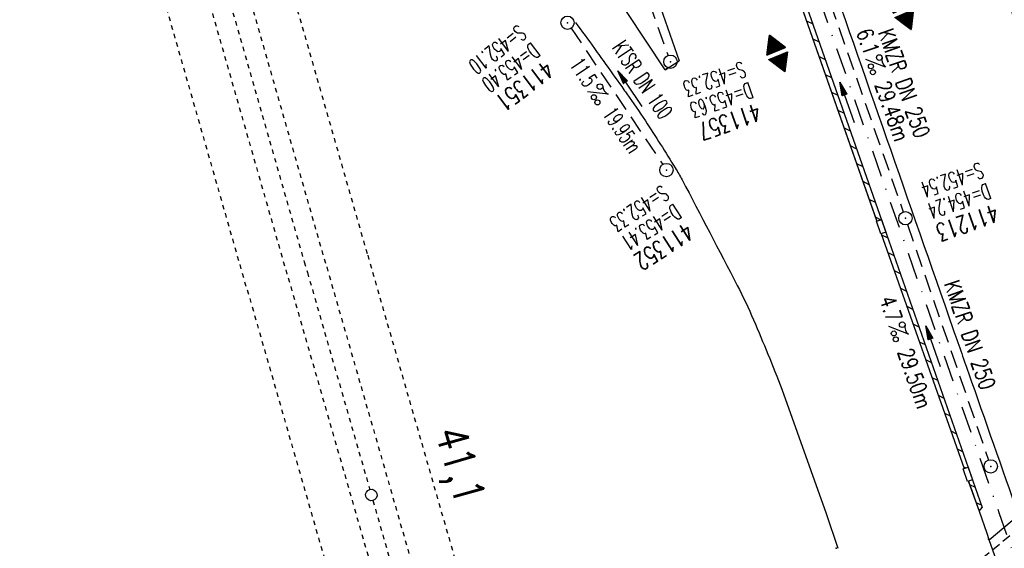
# Model space of a CAD drawing. Extents: x 446740 to 447511, y 442825 to 444035.
# Tile 12 of 23: x 446939 to 447050, y 443677 to 443736. Entities that reach past the tile are written whole.
import ezdxf
from ezdxf.enums import TextEntityAlignment as Align

# ---------------------------------------------------------------- set-up
doc = ezdxf.new("R2010")
doc.units = 0
doc.header["$LTSCALE"] = 2
doc.header["$MEASUREMENT"] = 0
for name, pattern in [('ACAD_ISO03W100', [0.5, 0.25, -0.25]), ('ACAD_ISO10W100W', [0.5, 0.25, -0.25]), ('AUSGEZOGEN', [0]), ('GESTRICH-X2', [1.5, 1, -0.5]), ('GESTRICHELT', [0.75, 0.5, -0.25]), ('STRICHPT-X3', [3, 1.5, -0.75, 0, -0.75])]:
    doc.linetypes.add(name, pattern=pattern)
doc.layers.get('0').update_dxf_attribs({"linetype": 'AUSGEZOGEN'})
for name, color, linetype in [('ACHSE', 250, 'STRICHPT-X3'), ('Bahnachse', 7, 'CONTINUOUS'), ('BAUWO', 250, 'CONTINUOUS'), ('BAUWUTOP', 250, 'GESTRICHELT'), ('FBR', 8, 'CONTINUOUS'), ('GEF', 7, 'CONTINUOUS'), ('Gleisachsen', 7, 'CONTINUOUS'), ('Ingenieurbauwerke', 15, 'CONTINUOUS'), ('KANAL', 7, 'GESTRICH-X2'), ('PFEIL', 7, 'CONTINUOUS'), ('PKT', 7, 'CONTINUOUS'), ('SCHACHTNR', 6, 'CONTINUOUS'), ('SCHLITZRINNE', 8, 'AUSGEZOGEN'), ('SCHSYMBOL', 7, 'AUSGEZOGEN'), ('TEXTO', 4, 'CONTINUOUS'), ('TEXTU', 4, 'CONTINUOUS')]:
    doc.layers.add(name, color=color, linetype=linetype)
doc.styles.add('ROMANS', font='romans.shx', dxfattribs={"width": 0.8})

# ---------------------------------------------------------------- blocks, each defined once
blk = doc.blocks.new('GST')
at = {"color": 0}
blk.add_circle((0, 0), 0.75, dxfattribs=at)
blk.add_point((0, 0), dxfattribs=at)
blk = doc.blocks.new('10')
blk.add_blockref('GST', (0, 0))
blk = doc.blocks.new('PROM')
blk.add_line((1.57, 1.82), (0.02, 0.02))
for centre, radius in [((0.32, 1.51), 0.317), ((0.94, 0.29), 0.283), ((1.64, 0.29), 0.283)]:
    blk.add_circle(centre, radius)
blk.add_arc((0.99, 2.68), 1.03, 239.1414, 303.3549)
blk = doc.blocks.new('PFEIL2')
at = {"color": 0}
for p, q in [((0.88, 0), (-2.4, -0.01)), ((0.88, -0.27), (0.88, 0.28)), ((0.88, 0.28), (2.43, 0.01)), ((0.91, 0.27), (0.88, 0.26)), ((0.97, 0.26), (0.88, 0.25)), ((1.02, 0.25), (0.88, 0.23)), ((1.07, 0.24), (0.88, 0.21)), ((1.13, 0.23), (0.88, 0.19)), ((1.18, 0.22), (0.88, 0.17)), ((1.24, 0.21), (0.88, 0.15)), ((1.29, 0.21), (0.88, 0.14)), ((1.34, 0.2), (0.88, 0.12)), ((1.4, 0.19), (0.88, 0.1)), ((1.45, 0.18), (0.88, 0.08)), ((1.51, 0.17), (0.88, 0.06)), ((1.56, 0.16), (0.88, 0.04)), ((1.61, 0.15), (0.88, 0.02)), ((1.67, 0.14), (0.88, 0.01)), ((1.72, 0.13), (0.88, -0.01)), ((1.78, 0.12), (0.88, -0.03)), ((1.83, 0.11), (0.88, -0.05)), ((1.88, 0.1), (0.88, -0.07)), ((1.94, 0.09), (0.88, -0.09)), ((2.05, 0.08), (0.88, -0.12)), ((1.99, 0.08), (0.88, -0.11)), ((2.1, 0.07), (0.88, -0.14)), ((2.15, 0.06), (0.88, -0.16)), ((2.21, 0.05), (0.88, -0.18)), ((2.26, 0.04), (0.88, -0.2)), ((2.32, 0.03), (0.88, -0.22)), ((2.37, 0.02), (0.88, -0.23)), ((2.42, 0.01), (0.88, -0.25)), ((2.43, 0.01), (0.88, -0.27))]:
    blk.add_line(p, q, dxfattribs=at)
blk = doc.blocks.new('*X7')
at = {"color": 0}
for p, q in [((377.909, 182.403), (377.973, 182.467)), ((377.921, 182.424), (377.97, 182.473)), ((377.933, 182.445), (377.967, 182.478)), ((377.945, 182.466), (377.964, 182.484)), ((377.107, 180.991), (378.197, 182.081)), ((377.112, 181.023), (378.187, 182.097)), ((377.116, 180.991), (378.2, 182.075)), ((377.124, 181.044), (378.184, 182.103)), ((377.125, 180.991), (378.203, 182.069)), ((377.133, 180.991), (378.206, 182.064)), ((377.136, 181.065), (378.181, 182.109)), ((377.142, 180.991), (378.21, 182.058)), ((377.148, 181.085), (378.177, 182.114)), ((377.151, 180.991), (378.213, 182.053)), ((377.16, 180.991), (378.216, 182.047)), ((377.161, 181.106), (378.174, 182.12)), ((377.169, 180.991), (378.219, 182.041)), ((377.173, 181.127), (378.171, 182.125)), ((377.178, 180.991), (378.223, 182.036)), ((377.185, 181.148), (378.168, 182.131)), ((377.186, 180.991), (378.226, 182.03)), ((377.195, 180.991), (378.229, 182.025)), ((377.197, 181.169), (378.164, 182.137)), ((377.204, 180.991), (378.232, 182.019)), ((377.209, 181.19), (378.161, 182.142)), ((377.213, 180.991), (378.236, 182.013)), ((377.221, 181.211), (378.158, 182.148)), ((377.222, 180.991), (378.239, 182.008)), ((377.231, 180.991), (378.242, 182.002)), ((377.233, 181.232), (378.155, 182.153)), ((377.239, 180.991), (378.245, 181.997)), ((377.245, 181.253), (378.151, 182.159)), ((377.248, 180.991), (378.248, 181.991)), ((377.257, 181.274), (378.148, 182.165)), ((377.257, 180.991), (378.252, 181.985)), ((377.266, 180.991), (378.255, 181.98)), ((377.269, 181.295), (378.145, 182.17)), ((377.275, 180.991), (378.258, 181.974)), ((377.281, 181.316), (378.142, 182.176)), ((377.284, 180.991), (378.261, 181.969)), ((377.292, 180.991), (378.265, 181.963)), ((377.293, 181.336), (378.138, 182.181)), ((377.301, 180.991), (378.268, 181.957)), ((377.305, 181.357), (378.135, 182.187)), ((377.31, 180.991), (378.271, 181.952)), ((377.318, 181.378), (378.132, 182.193)), ((377.319, 180.991), (378.274, 181.946)), ((377.328, 180.991), (378.278, 181.941)), ((377.33, 181.399), (378.129, 182.198)), ((377.337, 180.991), (378.281, 181.935)), ((377.342, 181.42), (378.126, 182.204)), ((377.346, 180.991), (378.284, 181.929)), ((377.354, 181.441), (378.122, 182.209)), ((377.354, 180.991), (378.287, 181.924)), ((377.363, 180.991), (378.291, 181.918)), ((377.366, 181.462), (378.119, 182.215)), ((377.372, 180.991), (378.294, 181.913)), ((377.378, 181.483), (378.116, 182.221)), ((377.381, 180.991), (378.297, 181.907)), ((377.39, 181.504), (378.113, 182.226)), ((377.39, 180.991), (378.3, 181.901)), ((377.399, 180.991), (378.303, 181.896)), ((377.402, 181.525), (378.109, 182.232)), ((377.407, 180.991), (378.307, 181.89)), ((377.414, 181.546), (378.106, 182.238)), ((377.416, 180.991), (378.31, 181.884)), ((377.425, 180.991), (378.313, 181.879)), ((377.426, 181.566), (378.103, 182.243)), ((377.434, 180.991), (378.316, 181.873)), ((377.438, 181.587), (378.1, 182.249)), ((377.443, 180.991), (378.32, 181.868)), ((377.45, 181.608), (378.096, 182.254)), ((377.452, 180.991), (378.323, 181.862)), ((377.46, 180.991), (378.326, 181.856)), ((377.462, 181.629), (378.093, 182.26)), ((377.469, 180.991), (378.329, 181.851)), ((377.474, 181.65), (378.09, 182.266)), ((377.478, 180.991), (378.333, 181.845)), ((377.487, 181.671), (378.087, 182.271)), ((377.487, 180.991), (378.336, 181.84)), ((377.496, 180.991), (378.339, 181.834)), ((377.499, 181.692), (378.083, 182.277)), ((377.505, 180.991), (378.342, 181.828)), ((377.511, 181.713), (378.08, 182.282)), ((377.513, 180.991), (378.346, 181.823)), ((377.522, 180.991), (378.349, 181.817)), ((377.523, 181.734), (378.077, 182.288)), ((377.531, 180.991), (378.352, 181.812)), ((377.535, 181.755), (378.074, 182.294)), ((377.54, 180.991), (378.355, 181.806)), ((377.547, 181.776), (378.071, 182.299)), ((377.549, 180.991), (378.358, 181.8)), ((377.558, 180.991), (378.362, 181.795)), ((377.559, 181.796), (378.067, 182.305)), ((377.566, 180.991), (378.365, 181.789)), ((377.571, 181.817), (378.064, 182.31)), ((377.575, 180.991), (378.368, 181.784)), ((377.583, 181.838), (378.061, 182.316)), ((377.584, 180.991), (378.371, 181.778)), ((377.593, 180.991), (378.375, 181.772)), ((377.595, 181.859), (378.058, 182.322)), ((377.602, 180.991), (378.378, 181.767)), ((377.607, 181.88), (378.054, 182.327)), ((377.611, 180.991), (378.381, 181.761)), ((377.619, 181.901), (378.051, 182.333)), ((377.62, 180.991), (378.384, 181.756)), ((377.628, 180.991), (378.388, 181.75)), ((377.631, 181.922), (378.048, 182.338)), ((377.637, 180.991), (378.391, 181.744)), ((377.644, 181.943), (378.045, 182.344)), ((377.646, 180.991), (378.394, 181.739)), ((377.655, 180.991), (378.397, 181.733)), ((377.656, 181.964), (378.041, 182.35)), ((377.664, 180.991), (378.401, 181.728)), ((377.668, 181.985), (378.038, 182.355)), ((377.673, 180.991), (378.404, 181.722)), ((377.68, 182.006), (378.035, 182.361)), ((377.681, 180.991), (378.407, 181.716)), ((377.69, 180.991), (378.41, 181.711)), ((377.692, 182.027), (378.032, 182.366)), ((377.699, 180.991), (378.413, 181.705)), ((377.704, 182.047), (378.028, 182.372)), ((377.708, 180.991), (378.417, 181.7)), ((377.716, 182.068), (378.025, 182.378)), ((377.717, 180.991), (378.42, 181.694)), ((377.726, 180.991), (378.423, 181.688)), ((377.728, 182.089), (378.022, 182.383)), ((377.734, 180.991), (378.426, 181.683)), ((377.74, 182.11), (378.019, 182.389)), ((377.743, 180.991), (378.43, 181.677)), ((377.752, 182.131), (378.016, 182.394)), ((377.752, 180.991), (378.433, 181.672)), ((377.761, 180.991), (378.436, 181.666)), ((377.764, 182.152), (378.012, 182.4)), ((377.77, 180.991), (378.439, 181.66)), ((377.776, 182.173), (378.009, 182.406)), ((377.779, 180.991), (378.443, 181.655)), ((377.787, 180.991), (378.446, 181.649)), ((377.788, 182.194), (378.006, 182.411)), ((377.796, 180.991), (378.449, 181.644)), ((377.8, 182.215), (378.003, 182.417)), ((377.805, 180.991), (378.452, 181.638)), ((377.813, 182.236), (377.999, 182.422)), ((377.814, 180.991), (378.456, 181.632)), ((377.823, 180.991), (378.459, 181.627)), ((377.825, 182.257), (377.996, 182.428)), ((377.832, 180.991), (378.462, 181.621)), ((377.837, 182.277), (377.993, 182.434)), ((377.849, 182.298), (377.99, 182.439)), ((377.861, 182.319), (377.986, 182.445)), ((377.873, 182.34), (377.983, 182.45)), ((377.885, 182.361), (377.98, 182.456)), ((377.897, 182.382), (377.977, 182.462)), ((377.84, 180.991), (378.465, 181.616)), ((377.849, 180.991), (378.468, 181.61)), ((377.858, 180.991), (378.472, 181.604)), ((377.867, 180.991), (378.475, 181.599)), ((377.876, 180.991), (378.478, 181.593)), ((377.885, 180.991), (378.481, 181.588)), ((377.894, 180.991), (378.485, 181.582)), ((377.902, 180.991), (378.488, 181.576)), ((377.911, 180.991), (378.491, 181.571)), ((377.92, 180.991), (378.494, 181.565)), ((377.929, 180.991), (378.498, 181.559)), ((377.938, 180.991), (378.501, 181.554)), ((377.947, 180.991), (378.504, 181.548)), ((377.955, 180.991), (378.507, 181.543)), ((377.964, 180.991), (378.511, 181.537)), ((377.973, 180.991), (378.514, 181.531)), ((377.982, 180.991), (378.517, 181.526)), ((377.991, 180.991), (378.52, 181.52)), ((378, 180.991), (378.523, 181.515)), ((378.008, 180.991), (378.527, 181.509)), ((378.017, 180.991), (378.53, 181.503)), ((378.026, 180.991), (378.533, 181.498)), ((378.035, 180.991), (378.536, 181.492)), ((378.044, 180.991), (378.54, 181.487)), ((378.053, 180.991), (378.543, 181.481)), ((378.061, 180.991), (378.546, 181.475)), ((378.07, 180.991), (378.549, 181.47)), ((378.079, 180.991), (378.553, 181.464)), ((378.088, 180.991), (378.556, 181.459)), ((378.097, 180.991), (378.559, 181.453)), ((378.106, 180.991), (378.562, 181.447)), ((378.114, 180.991), (378.565, 181.442)), ((378.123, 180.991), (378.569, 181.436)), ((378.132, 180.991), (378.572, 181.431)), ((378.141, 180.991), (378.575, 181.425)), ((378.15, 180.991), (378.578, 181.419)), ((378.159, 180.991), (378.582, 181.414)), ((378.168, 180.991), (378.585, 181.408)), ((378.176, 180.991), (378.588, 181.403)), ((378.185, 180.991), (378.591, 181.397)), ((378.194, 180.991), (378.595, 181.391)), ((378.203, 180.991), (378.598, 181.386)), ((378.212, 180.991), (378.601, 181.38)), ((378.221, 180.991), (378.604, 181.375)), ((378.229, 180.991), (378.608, 181.369)), ((378.238, 180.991), (378.611, 181.363)), ((378.247, 180.991), (378.614, 181.358)), ((378.256, 180.991), (378.617, 181.352)), ((378.265, 180.991), (378.62, 181.347)), ((378.274, 180.991), (378.624, 181.341)), ((378.282, 180.991), (378.627, 181.335)), ((378.291, 180.991), (378.63, 181.33)), ((378.3, 180.991), (378.633, 181.324)), ((378.309, 180.991), (378.637, 181.319)), ((378.318, 180.991), (378.64, 181.313)), ((378.327, 180.991), (378.643, 181.307)), ((378.335, 180.991), (378.646, 181.302)), ((378.344, 180.991), (378.65, 181.296)), ((378.353, 180.991), (378.653, 181.291)), ((378.362, 180.991), (378.656, 181.285)), ((378.371, 180.991), (378.659, 181.279)), ((378.38, 180.991), (378.663, 181.274)), ((378.388, 180.991), (378.666, 181.268)), ((378.397, 180.991), (378.669, 181.262)), ((378.406, 180.991), (378.672, 181.257)), ((378.415, 180.991), (378.675, 181.251)), ((378.424, 180.991), (378.679, 181.246)), ((378.433, 180.991), (378.682, 181.24)), ((378.442, 180.991), (378.685, 181.234)), ((378.45, 180.991), (378.688, 181.229)), ((378.459, 180.991), (378.692, 181.223)), ((378.468, 180.991), (378.695, 181.218)), ((378.477, 180.991), (378.698, 181.212)), ((378.486, 180.991), (378.701, 181.206)), ((378.495, 180.991), (378.705, 181.201)), ((378.503, 180.991), (378.708, 181.195)), ((378.512, 180.991), (378.711, 181.19)), ((378.521, 180.991), (378.714, 181.184)), ((378.53, 180.991), (378.718, 181.178)), ((378.539, 180.991), (378.721, 181.173)), ((378.548, 180.991), (378.724, 181.167)), ((378.556, 180.991), (378.727, 181.162)), ((378.565, 180.991), (378.73, 181.156)), ((378.574, 180.991), (378.734, 181.15)), ((378.583, 180.991), (378.737, 181.145)), ((378.592, 180.991), (378.74, 181.139)), ((378.601, 180.991), (378.743, 181.134)), ((378.609, 180.991), (378.747, 181.128)), ((378.618, 180.991), (378.75, 181.122)), ((378.627, 180.991), (378.753, 181.117)), ((378.636, 180.991), (378.756, 181.111)), ((378.645, 180.991), (378.76, 181.106)), ((378.654, 180.991), (378.763, 181.1)), ((378.662, 180.991), (378.766, 181.094)), ((378.671, 180.991), (378.769, 181.089)), ((378.68, 180.991), (378.773, 181.083)), ((378.689, 180.991), (378.776, 181.078)), ((378.698, 180.991), (378.779, 181.072)), ((378.707, 180.991), (378.782, 181.066)), ((378.716, 180.991), (378.785, 181.061)), ((378.724, 180.991), (378.789, 181.055)), ((378.733, 180.991), (378.792, 181.05)), ((378.742, 180.991), (378.795, 181.044)), ((378.751, 180.991), (378.798, 181.038)), ((378.76, 180.991), (378.802, 181.033)), ((378.769, 180.991), (378.805, 181.027)), ((378.777, 180.991), (378.808, 181.022)), ((378.786, 180.991), (378.811, 181.016)), ((378.795, 180.991), (378.815, 181.01)), ((378.804, 180.991), (378.818, 181.005)), ((378.813, 180.991), (378.821, 180.999)), ((377.099, 180.568), (377.108, 180.577)), ((377.102, 180.562), (377.117, 180.577)), ((377.106, 180.556), (377.126, 180.577)), ((377.109, 180.551), (377.135, 180.577)), ((377.112, 180.545), (377.144, 180.577)), ((377.115, 180.54), (377.153, 180.577)), ((377.119, 180.534), (377.161, 180.577)), ((377.122, 180.528), (377.17, 180.577)), ((377.125, 180.523), (377.179, 180.577)), ((377.128, 180.517), (377.188, 180.577)), ((377.131, 180.512), (377.197, 180.577)), ((377.135, 180.506), (377.206, 180.577)), ((377.138, 180.5), (377.214, 180.577)), ((377.141, 180.495), (377.223, 180.577)), ((377.144, 180.489), (377.232, 180.577)), ((377.148, 180.484), (377.241, 180.577)), ((377.151, 180.478), (377.25, 180.577)), ((377.154, 180.472), (377.259, 180.577)), ((377.157, 180.467), (377.267, 180.577)), ((377.161, 180.461), (377.276, 180.577)), ((377.164, 180.456), (377.285, 180.577)), ((377.167, 180.45), (377.294, 180.577)), ((377.17, 180.444), (377.303, 180.577)), ((377.174, 180.439), (377.312, 180.577)), ((377.177, 180.433), (377.32, 180.577)), ((377.18, 180.428), (377.329, 180.577)), ((377.183, 180.422), (377.338, 180.577)), ((377.186, 180.416), (377.347, 180.577)), ((377.19, 180.411), (377.356, 180.577)), ((377.193, 180.405), (377.365, 180.577)), ((377.196, 180.4), (377.373, 180.577)), ((377.199, 180.394), (377.382, 180.577)), ((377.203, 180.388), (377.391, 180.577)), ((377.206, 180.383), (377.4, 180.577)), ((377.209, 180.377), (377.409, 180.577)), ((377.212, 180.372), (377.418, 180.577)), ((377.216, 180.366), (377.427, 180.577)), ((377.219, 180.36), (377.435, 180.577)), ((377.222, 180.355), (377.444, 180.577)), ((377.225, 180.349), (377.453, 180.577)), ((377.229, 180.344), (377.462, 180.577)), ((377.232, 180.338), (377.471, 180.577)), ((377.235, 180.332), (377.48, 180.577)), ((377.238, 180.327), (377.488, 180.577)), ((377.241, 180.321), (377.497, 180.577)), ((377.245, 180.315), (377.506, 180.577)), ((377.248, 180.31), (377.515, 180.577)), ((377.251, 180.304), (377.524, 180.577)), ((377.254, 180.299), (377.533, 180.577)), ((377.258, 180.293), (377.541, 180.577)), ((377.261, 180.287), (377.55, 180.577)), ((377.264, 180.282), (377.559, 180.577)), ((377.267, 180.276), (377.568, 180.577)), ((377.271, 180.271), (377.577, 180.577)), ((377.274, 180.265), (377.586, 180.577)), ((377.277, 180.259), (377.594, 180.577)), ((377.28, 180.254), (377.603, 180.577)), ((377.284, 180.248), (377.612, 180.577)), ((377.287, 180.243), (377.621, 180.577)), ((377.29, 180.237), (377.63, 180.577)), ((377.293, 180.231), (377.639, 180.577)), ((377.296, 180.226), (377.647, 180.577)), ((377.3, 180.22), (377.656, 180.577)), ((377.303, 180.215), (377.665, 180.577)), ((377.306, 180.209), (377.674, 180.577)), ((377.309, 180.203), (377.683, 180.577)), ((377.313, 180.198), (377.692, 180.577)), ((377.316, 180.192), (377.701, 180.577)), ((377.319, 180.187), (377.709, 180.577)), ((377.322, 180.181), (377.718, 180.577)), ((377.326, 180.175), (377.727, 180.577)), ((377.329, 180.17), (377.736, 180.577)), ((377.332, 180.164), (377.745, 180.577)), ((377.335, 180.159), (377.754, 180.577)), ((377.339, 180.153), (377.762, 180.577)), ((377.342, 180.147), (377.771, 180.577)), ((377.345, 180.142), (377.78, 180.577)), ((377.348, 180.136), (377.789, 180.577)), ((377.351, 180.131), (377.798, 180.577)), ((377.355, 180.125), (377.807, 180.577)), ((377.358, 180.119), (377.815, 180.577)), ((377.361, 180.114), (377.824, 180.577)), ((377.364, 180.108), (377.833, 180.577)), ((377.368, 180.103), (377.842, 180.577)), ((377.371, 180.097), (377.851, 180.577)), ((377.374, 180.091), (377.86, 180.577)), ((377.377, 180.086), (377.868, 180.577)), ((377.381, 180.08), (377.877, 180.577)), ((377.384, 180.075), (377.886, 180.577)), ((377.387, 180.069), (377.895, 180.577)), ((377.39, 180.063), (377.904, 180.577)), ((377.394, 180.058), (377.913, 180.577)), ((377.397, 180.052), (377.921, 180.577)), ((377.4, 180.047), (377.93, 180.577)), ((377.403, 180.041), (377.939, 180.577)), ((377.406, 180.035), (377.948, 180.577)), ((377.41, 180.03), (377.957, 180.577)), ((377.413, 180.024), (377.966, 180.577)), ((377.416, 180.018), (377.975, 180.577)), ((377.419, 180.013), (377.983, 180.577)), ((377.423, 180.007), (377.992, 180.577)), ((377.426, 180.002), (378.001, 180.577)), ((377.429, 179.996), (378.01, 180.577)), ((377.432, 179.99), (378.019, 180.577)), ((377.436, 179.985), (378.028, 180.577)), ((377.439, 179.979), (378.036, 180.577)), ((377.442, 179.974), (378.045, 180.577)), ((377.445, 179.968), (378.054, 180.577)), ((377.449, 179.962), (378.063, 180.577)), ((377.452, 179.957), (378.072, 180.577)), ((377.455, 179.951), (378.081, 180.577)), ((377.458, 179.946), (378.089, 180.577)), ((377.461, 179.94), (378.098, 180.577)), ((377.465, 179.934), (378.107, 180.577)), ((377.468, 179.929), (378.116, 180.577)), ((377.471, 179.923), (378.125, 180.577)), ((377.474, 179.918), (378.134, 180.577)), ((377.478, 179.912), (378.142, 180.577)), ((377.481, 179.906), (378.151, 180.577)), ((377.484, 179.901), (378.16, 180.577)), ((377.487, 179.895), (378.169, 180.577)), ((377.491, 179.89), (378.178, 180.577)), ((377.494, 179.884), (378.187, 180.577)), ((377.497, 179.878), (378.196, 180.577)), ((377.5, 179.873), (378.204, 180.577)), ((377.504, 179.867), (378.213, 180.577)), ((377.507, 179.862), (378.222, 180.577)), ((377.51, 179.856), (378.231, 180.577)), ((377.513, 179.85), (378.24, 180.577)), ((377.516, 179.845), (378.249, 180.577)), ((377.52, 179.839), (378.257, 180.577)), ((377.523, 179.834), (378.266, 180.577)), ((377.526, 179.828), (378.275, 180.577)), ((377.529, 179.822), (378.284, 180.577)), ((377.533, 179.817), (378.293, 180.577)), ((377.536, 179.811), (378.302, 180.577)), ((377.539, 179.806), (378.31, 180.577)), ((377.542, 179.8), (378.319, 180.577)), ((377.546, 179.794), (378.328, 180.577)), ((377.549, 179.789), (378.337, 180.577)), ((377.552, 179.783), (378.346, 180.577)), ((377.555, 179.778), (378.355, 180.577)), ((377.559, 179.772), (378.363, 180.577)), ((377.562, 179.766), (378.372, 180.577)), ((377.565, 179.761), (378.381, 180.577)), ((377.568, 179.755), (378.39, 180.577)), ((377.571, 179.75), (378.399, 180.577)), ((377.575, 179.744), (378.408, 180.577)), ((377.578, 179.738), (378.416, 180.577)), ((377.581, 179.733), (378.425, 180.577)), ((377.584, 179.727), (378.434, 180.577)), ((377.588, 179.722), (378.443, 180.577)), ((377.591, 179.716), (378.452, 180.577)), ((377.594, 179.71), (378.461, 180.577)), ((377.597, 179.705), (378.47, 180.577)), ((377.601, 179.699), (378.478, 180.577)), ((377.604, 179.693), (378.487, 180.577)), ((377.607, 179.688), (378.496, 180.577)), ((377.61, 179.682), (378.505, 180.577)), ((377.614, 179.677), (378.514, 180.577)), ((377.617, 179.671), (378.523, 180.577)), ((377.62, 179.665), (378.531, 180.577)), ((377.623, 179.66), (378.54, 180.577)), ((377.626, 179.654), (378.549, 180.577)), ((377.63, 179.649), (378.558, 180.577)), ((377.633, 179.643), (378.567, 180.577)), ((377.636, 179.637), (378.576, 180.577)), ((377.639, 179.632), (378.584, 180.577)), ((377.643, 179.626), (378.593, 180.577)), ((377.646, 179.621), (378.602, 180.577)), ((377.649, 179.615), (378.611, 180.577)), ((377.652, 179.609), (378.62, 180.577)), ((377.656, 179.604), (378.629, 180.577)), ((377.659, 179.598), (378.637, 180.577)), ((377.662, 179.593), (378.646, 180.577)), ((377.665, 179.587), (378.655, 180.577)), ((377.669, 179.581), (378.664, 180.577)), ((377.672, 179.576), (378.673, 180.577)), ((377.675, 179.57), (378.682, 180.577)), ((377.678, 179.565), (378.69, 180.577)), ((377.681, 179.559), (378.699, 180.577)), ((377.685, 179.553), (378.708, 180.577)), ((377.688, 179.548), (378.717, 180.577)), ((377.691, 179.542), (378.726, 180.577)), ((377.694, 179.537), (378.735, 180.577)), ((377.698, 179.531), (378.744, 180.577)), ((377.701, 179.525), (378.752, 180.577)), ((377.704, 179.52), (378.761, 180.577)), ((377.707, 179.514), (378.77, 180.577)), ((377.711, 179.509), (378.779, 180.577)), ((377.714, 179.503), (378.788, 180.577)), ((377.717, 179.497), (378.797, 180.577)), ((377.72, 179.492), (378.805, 180.577)), ((377.724, 179.486), (378.814, 180.577)), ((377.733, 179.469), (378.806, 180.542)), ((377.736, 179.464), (378.794, 180.521)), ((377.74, 179.458), (378.781, 180.5)), ((377.743, 179.453), (378.769, 180.479)), ((377.746, 179.447), (378.757, 180.458)), ((377.749, 179.441), (378.745, 180.437)), ((377.753, 179.436), (378.733, 180.416)), ((377.756, 179.43), (378.721, 180.395)), ((377.759, 179.425), (378.709, 180.374)), ((377.762, 179.419), (378.697, 180.353)), ((377.766, 179.413), (378.685, 180.333)), ((377.769, 179.408), (378.673, 180.312)), ((377.772, 179.402), (378.661, 180.291)), ((377.775, 179.396), (378.649, 180.27)), ((377.779, 179.391), (378.637, 180.249)), ((377.782, 179.385), (378.624, 180.228)), ((377.785, 179.38), (378.612, 180.207)), ((377.788, 179.374), (378.6, 180.186)), ((377.791, 179.368), (378.588, 180.165)), ((377.795, 179.363), (378.576, 180.144)), ((377.798, 179.357), (378.564, 180.123)), ((377.801, 179.352), (378.552, 180.103)), ((377.804, 179.346), (378.54, 180.082)), ((377.808, 179.34), (378.528, 180.061)), ((377.811, 179.335), (378.516, 180.04)), ((377.814, 179.329), (378.504, 180.019)), ((377.817, 179.324), (378.492, 179.998)), ((377.821, 179.318), (378.48, 179.977)), ((377.824, 179.312), (378.468, 179.956)), ((377.827, 179.307), (378.455, 179.935)), ((377.83, 179.301), (378.443, 179.914)), ((377.834, 179.296), (378.431, 179.893)), ((377.837, 179.29), (378.419, 179.872)), ((377.84, 179.284), (378.407, 179.852)), ((377.843, 179.279), (378.395, 179.831)), ((377.846, 179.273), (378.383, 179.81)), ((377.85, 179.268), (378.371, 179.789)), ((377.853, 179.262), (378.359, 179.768)), ((377.856, 179.256), (378.347, 179.747)), ((377.859, 179.251), (378.335, 179.726)), ((377.863, 179.245), (378.323, 179.705)), ((377.866, 179.24), (378.311, 179.684)), ((377.869, 179.234), (378.298, 179.663)), ((377.872, 179.228), (378.286, 179.642)), ((377.876, 179.223), (378.274, 179.622)), ((377.879, 179.217), (378.262, 179.601)), ((377.882, 179.212), (378.25, 179.58)), ((377.885, 179.206), (378.238, 179.559)), ((377.889, 179.2), (378.226, 179.538)), ((377.892, 179.195), (378.214, 179.517)), ((377.895, 179.189), (378.202, 179.496)), ((377.898, 179.184), (378.19, 179.475)), ((377.901, 179.178), (378.178, 179.454)), ((377.905, 179.172), (378.166, 179.433)), ((377.908, 179.167), (378.154, 179.412)), ((377.911, 179.161), (378.142, 179.391)), ((377.914, 179.156), (378.129, 179.371)), ((377.918, 179.15), (378.117, 179.35)), ((377.921, 179.144), (378.105, 179.329)), ((377.924, 179.139), (378.093, 179.308)), ((377.927, 179.133), (378.081, 179.287)), ((377.931, 179.128), (378.069, 179.266)), ((377.934, 179.122), (378.057, 179.245)), ((377.937, 179.116), (378.045, 179.224)), ((377.94, 179.111), (378.033, 179.203)), ((377.944, 179.105), (378.021, 179.182)), ((377.947, 179.1), (378.009, 179.161)), ((377.95, 179.094), (377.997, 179.141)), ((377.953, 179.088), (377.985, 179.12)), ((377.956, 179.083), (377.972, 179.099))]:
    blk.add_line(p, q, dxfattribs=at)
blk = doc.blocks.new('HOCHP')
for points in [[(-0.01, 2.24), (-1.15, 0.27), (1.12, 0.27)], [(-0.01, -2.24), (-1.15, -0.27), (1.12, -0.27)]]:
    blk.add_lwpolyline(points, close=True)
at = {"xscale": 1.311372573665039, "yscale": 1.311372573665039, "zscale": 1.311372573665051}
blk.add_blockref('*X7', (-495.66, -237.08), dxfattribs=at)

msp = doc.modelspace()

# ---------------------------------------------------------------- linework, layer by layer
at = {"layer": 'ACHSE', "flags": 128}
msp.add_lwpolyline([(446948.15, 443969.1), (446949.93, 443964.02), (446958.19, 443940.42), (446966.45, 443916.82), (446974.71, 443893.22), (446979.2, 443880.39), (446999.48, 443822.43), (447024.26, 443751.65), (447049.03, 443680.86), (447082.07, 443586.47), (447106.84, 443515.68), (447123.36, 443468.49), (447156.39, 443374.1), (447181.17, 443303.31), (447222.46, 443185.33), (447230.72, 443161.73), (447238.98, 443138.14), (447247.24, 443114.54), (447247.53, 443113.71), (447255.36, 443090.9), (447261.5, 443072.27), (447263.19, 443067.15), (447270.72, 443043.32), (447277.96, 443019.39), (447284.9, 442995.37), (447291.54, 442971.27), (447297.88, 442947.08), (447303.92, 442922.83), (447309.66, 442898.49), (447310.78, 442893.51)], dxfattribs=at)
at = {"layer": 'Bahnachse', "linetype": 'ACAD_ISO03W100'}
msp.add_line((446951.03, 443778.4), (446970.88, 443709.04), dxfattribs=at)
at = {"layer": 'Bahnachse', "linetype": 'ACAD_ISO10W100W'}
for p, q in [((446970.89, 443709.05), (446971.24, 443707.85)), ((446971.24, 443707.85), (446978.25, 443683.46)), ((446978.61, 443682.21), (446982.01, 443670.36))]:
    msp.add_line(p, q, dxfattribs=at)
at = {"layer": 'Bahnachse', "linetype": 'Continuous'}
msp.add_ellipse((446978.43, 443682.83), major_axis=(-0.46, 0.46), ratio=1, start_param=2.598779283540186, end_param=8.881964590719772, dxfattribs=at)
at = {"layer": 'BAUWO'}
for p, q in [((447047.95, 443677.8), (447051.24, 443680.56)), ((447050.89, 443669.43), (447047.95, 443677.8))]:
    msp.add_line(p, q, dxfattribs=at)
at = {"layer": 'BAUWUTOP'}
msp.add_line((447033.23, 443664.34), (447066.82, 443691.79), dxfattribs=at)
at = {"layer": 'FBR'}
for p, q in [((447024.61, 443694.74), (447029.6, 443680.77)), ((447046.8, 443681.02), (447047.66, 443678.53)), ((447047.66, 443678.53), (447047.91, 443677.81))]:
    msp.add_line(p, q, dxfattribs=at)
msp.add_lwpolyline([(446981.17, 443880.67, -0.000036), (446985.55, 443868.17, -0.00001), (446990.14, 443855.06, -0.000011), (446994.25, 443843.33, -0.000533), (447001.75, 443821.84, 0.000455), (447010.52, 443796.7, 0.000701), (447018.51, 443773.96, -0.000624), (447027.49, 443748.42, -0.000234), (447028.93, 443744.32, 0.000022), (447043.87, 443701.54, 0.000434), (447045.61, 443696.57, 0.000135), (447051.24, 443680.56)], format="xyb", dxfattribs=at)
at = {"layer": 'FBR', "flags": 128}
for points in [[(446961.9, 443877.94), (446968.15, 443860.13), (446970.63, 443852.86), (446970.8, 443852.27), (446976.34, 443836.55), (446984.57, 443813.11), (446992.78, 443789.74), (447001.12, 443765.64), (447009.39, 443742.17), (447013.08, 443731.65)], [(447011.5, 443730.65), (447011.5, 443730.65), (447011.5, 443730.65), (447013.08, 443731.65)], [(447029.6, 443680.77), (447030.92, 443676.84)]]:
    msp.add_lwpolyline(points, dxfattribs=at)
at = {"layer": 'FBR'}
msp.add_lwpolyline([(447011.87, 443730.91), (447011.5, 443730.65), (447007.14, 443737.2), (447005.68, 443739.15)], dxfattribs=at)
at = {"layer": 'FBR', "flags": 128}
msp.add_lwpolyline([(447001.41, 443735.96, -0.000954), (447003.53, 443733.03, -0.001574), (447004.82, 443731.25, -0.000045), (447006.85, 443728.4, -0.000285), (447007.17, 443727.95, -0.009992), (447009.26, 443724.89, -0.005894), (447012.63, 443719.6, -0.017241), (447013.39, 443718.27, -0.001966), (447019.6, 443706.4, -0.018115), (447021.43, 443702.53, -0.009228), (447024.61, 443694.74)], format="xyb", dxfattribs=at)
at = {"layer": 'FBR'}
msp.add_arc((447159.46, 443756.37), 110.65, 181.9765, 198.2235, dxfattribs=at)
at = {"layer": 'Gleisachsen', "linetype": 'ACAD_ISO03W100'}
for p, q in [((446947.81, 443797.82), (446973.38, 443708.46)), ((446943.48, 443796.58), (446969.06, 443707.22)), ((446973.41, 443708.47), (447010.05, 443580.91)), ((446969.08, 443707.23), (447005.73, 443579.68))]:
    msp.add_line(p, q, dxfattribs=at)
at = {"layer": 'Ingenieurbauwerke', "linetype": 'ACAD_ISO03W100'}
for p, q in [((446938.87, 443795.26), (446964.44, 443705.89)), ((446957.17, 443782.56), (446978, 443709.79)), ((446978.02, 443709.79), (447014.67, 443582.23)), ((446964.47, 443705.9), (447001.11, 443578.36))]:
    msp.add_line(p, q, dxfattribs=at)
at = {"layer": 'KANAL'}
for p, q in [((447002.63, 443758.06), (447011.81, 443732.25)), ((447029.03, 443741.06), (447038.28, 443714.66)), ((447000.91, 443735.31), (447011.22, 443720)), ((447038.75, 443713.25), (447047.88, 443686.75))]:
    msp.add_line(p, q, dxfattribs=at)
at = {"layer": 'PKT'}
for p in [(447047.86, 443677.87), (447030.72, 443676.84)]:
    msp.add_point(p, dxfattribs=at)
at = {"layer": 'SCHLITZRINNE'}
for p, q in [((447027.39, 443736.13), (447028.1, 443735.79)), ((447028.09, 443734.13), (447028.8, 443733.79)), ((447028.8, 443732.12), (447029.5, 443731.78)), ((447029.5, 443730.12), (447030.2, 443729.78)), ((447030.2, 443728.12), (447030.91, 443727.78)), ((447030.91, 443726.11), (447031.61, 443725.77)), ((447031.61, 443724.11), (447032.31, 443723.77)), ((447032.31, 443722.11), (447033.02, 443721.77)), ((447033.01, 443720.1), (447033.72, 443719.77)), ((447033.72, 443718.1), (447034.42, 443717.76)), ((447034.42, 443716.1), (447035.12, 443715.76)), ((447035.12, 443714.1), (447035.77, 443713.78)), ((447035.83, 443712.09), (447036.53, 443711.75)), ((447036.53, 443710.09), (447037.23, 443709.75)), ((447037.24, 443708.08), (447037.93, 443707.75)), ((447037.95, 443706.07), (447038.63, 443705.74)), ((447038.66, 443704.07), (447039.33, 443703.74)), ((447039.37, 443702.06), (447040.04, 443701.74)), ((447040.08, 443700.06), (447040.74, 443699.74)), ((447040.78, 443698.05), (447041.44, 443697.73)), ((447041.49, 443696.04), (447042.14, 443695.73)), ((447042.2, 443694.04), (447042.84, 443693.73)), ((447042.91, 443692.03), (447043.54, 443691.73)), ((447043.62, 443690.03), (447044.25, 443689.72)), ((447044.33, 443688.02), (447044.95, 443687.72)), ((447045.04, 443686.01), (447045.33, 443685.87)), ((447045.74, 443684.01), (447046.35, 443683.72)), ((447046.45, 443682), (447047.05, 443681.71)), ((447046.8, 443681.02), (447047.16, 443681.42)), ((447046.8, 443681.02), (447047.16, 443681.42))]:
    msp.add_line(p, q, dxfattribs=at)
at = {"layer": 'SCHLITZRINNE', "flags": 128}
for points in [[(447016.46, 443769.02), (447026.4, 443740.62), (447036.12, 443712.92), (447047.16, 443681.42)], [(447016.46, 443769.02), (447026.4, 443740.62), (447036.12, 443712.92), (447047.16, 443681.42)], [(447026.03, 443740.02), (447035.27, 443713.68)], [(447026.03, 443740.02), (447035.29, 443713.62)], [(447035.79, 443712.2), (447045.11, 443685.8)], [(447045.61, 443684.38), (447046.8, 443681.02)], [(447045.63, 443684.33), (447046.8, 443681.02)]]:
    msp.add_lwpolyline(points, dxfattribs=at)
at = {"layer": 'SCHSYMBOL'}
for points in [[(447035.81, 443713.8), (447036.31, 443712.38), (447035.76, 443712.19), (447035.26, 443713.61)], [(447045.56, 443685.95), (447046.06, 443684.54), (447045.51, 443684.34), (447045.01, 443685.76)]]:
    msp.add_lwpolyline(points, close=True, dxfattribs=at)

# ---------------------------------------------------------------- block references
at = {"layer": 'GEF', "rotation": 22.80135512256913}
for p in [(447038.29, 443737.22), (447024.1, 443732.48)]:
    msp.add_blockref('HOCHP', p, dxfattribs=at)
at = {"layer": 'PFEIL'}
for p, rotation in [((447007.51, 443728.51), 123.8940000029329), ((447031.96, 443726.97), 109.2615999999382), ((447041.62, 443699.54), 108.9630999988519)]:
    msp.add_blockref('PFEIL2', p, dxfattribs=dict(at, rotation=rotation))
at = {"layer": 'SCHSYMBOL', "rotation": 289.2892000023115}
for name, p in [('10', (447000.5, 443735.93)), ('10', (447012.08, 443731.55)), ('10', (447011.62, 443719.37)), ('GST', (447038.52, 443713.95)), ('GST', (447048.11, 443686.05))]:
    msp.add_blockref(name, p, dxfattribs=at)
at = {"layer": 'TEXTU'}
for p, rotation in [((447034.05, 443731.82), 289.2615999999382), ((447002.71, 443728.17), 303.894000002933), ((447036.63, 443701.79), 288.9630999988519)]:
    msp.add_blockref('PROM', p, dxfattribs=dict(at, rotation=rotation))

# ---------------------------------------------------------------- texts
at = {"layer": 'Bahnachse', "linetype": 'Continuous', "style": 'ROMANS', "oblique": 0, "width": 0.8334}
msp.add_text('41,1', height=3.5, rotation=285.8991, dxfattribs=at).set_placement((446985.59, 443689.95))
at = {"layer": 'SCHACHTNR', "style": 'ROMANS'}
for s, height, rotation, width, p in [('S=452.10', 1.8, 216.9367, 0.6, (446994.97, 443735.79)), ('D=453.40', 1.8, 216.9367, 0.6, (446996.49, 443733.78)), ('411351', 2, 216.9367, 0.7, (446997.98, 443731.79)), ('S=452.33', 1.8, 199.2892, 0.6, (447020.16, 443731.63)), ('D=453.63', 1.8, 199.2892, 0.6, (447020.97, 443729.26)), ('411357', 2, 199.2892, 0.7, (447021.82, 443726.92)), ('S=452.54', 1.8, 199.2892, 0.6, (447046.91, 443720.28)), ('S=452.33', 1.8, 212.736, 0.6, (447011.13, 443717.75)), ('D=454.24', 1.8, 199.2892, 0.6, (447047.72, 443717.91)), ('D=453.41', 1.8, 212.736, 0.6, (447012.5, 443715.64)), ('411213', 2, 199.2892, 0.7, (447048.56, 443715.56)), ('411352', 2, 212.736, 0.7, (447013.84, 443713.55))]:
    msp.add_text(s, height=height, rotation=rotation, dxfattribs=dict(at, width=width)).set_placement(p)
at = {"layer": 'TEXTO', "style": 'ROMANS'}
for s, rotation, width, p in [('KMZR DN 250', 289.2616, 0.75, (447037.52, 443728.84)), ('KTSR DN 100', 303.894, 0.6, (447008.2, 443729.01)), ('KMZR DN 250', 288.9631, 0.75, (447044.92, 443700.55))]:
    msp.add_text(s, height=1.8, rotation=rotation, dxfattribs=dict(at, width=width)).set_placement(p, align=Align.CENTER)
at = {"layer": 'TEXTU', "style": 'ROMANS'}
for s, rotation, width, p in [('6.1', 289.2616, 0.75, (447032.98, 443734.88)), ('11.5', 303.894, 0.6, (447000.67, 443731.2)), ('29.48m', 289.2616, 0.75, (447035.04, 443728.97)), ('19.95m', 303.894, 0.6, (447004.39, 443725.67)), ('4.7', 288.9631, 0.75, (447035.58, 443704.84)), ('29.50m', 288.9631, 0.75, (447037.61, 443698.93))]:
    msp.add_text(s, height=1.8, rotation=rotation, dxfattribs=dict(at, width=width)).set_placement(p)

doc.saveas('drawing.dxf')
